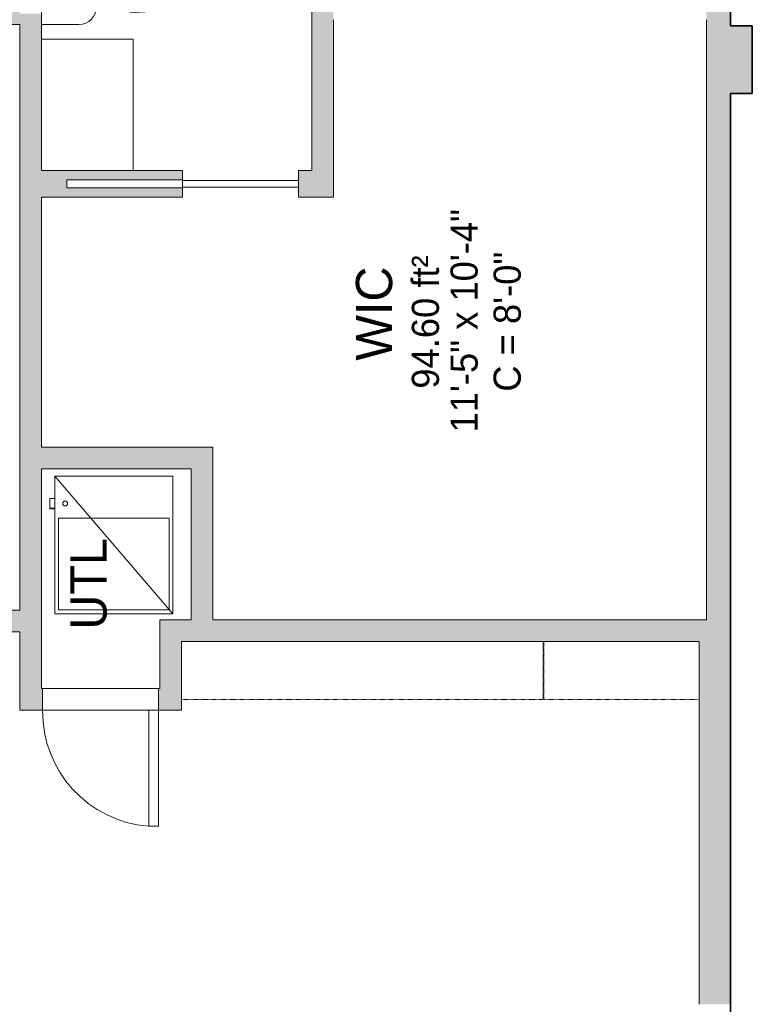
# Model space of a CAD drawing. Header units: inches. Extents: x -1040 to 1117, y -1039 to 1039.
# Tile 8 of 12: x -97 to 54, y 61 to 265. Entities that reach past the tile are written whole.
import ezdxf

# ---------------------------------------------------------------- set-up
doc = ezdxf.new("R2010")
doc.units = ezdxf.units.IN
doc.header["$MEASUREMENT"] = 0
doc.linetypes.add('Overhead', pattern=[0.15625, 0.09375, -0.0625])
for name, color, linetype, lineweight in [('A-AREA-IDEN', 2, 'Continuous', 9), ('A-DETL', 90, 'Continuous', 9), ('A-DOOR', 31, 'Continuous', 9), ('A-OBJECTS', 90, 'Continuous', 9), ('A-WALL', 90, 'Continuous', 9), ('A-WALL-PATT', 111, 'Continuous', 9), ('M-EQPM', 90, 'Continuous', 9), ('P-SANR-FIXT', 6, 'Continuous', 9), ('Q-CASE', 31, 'Continuous', 9)]:
    doc.layers.add(name, color=color, linetype=linetype, lineweight=lineweight)
doc.styles.add('Inter_2', font='txt', dxfattribs={"height": 5.625})
doc.styles.add('Inter_B', font='txt', dxfattribs={"height": 7.5})

# ---------------------------------------------------------------- blocks, each defined once
blk = doc.blocks.new('Planitar - Single Pocket Door - 2_-0_ x 6_-8_-4184683-Main Floor')
at = {"layer": 'A-DOOR', "lineweight": 18}
for p, q in [((12, 0.69), (-12, 0.69)), ((-12, 0.69), (-12, -0.69)), ((12, -0.69), (12, 0.69)), ((-12, -0.69), (12, -0.69))]:
    blk.add_line(p, q, dxfattribs=at)
blk = doc.blocks.new('Planitar - Single Door_Flush Panel - 2_-0_ x 6_-8_-4184360-Main Floor')
at = {"layer": 'A-DOOR', "lineweight": 18}
for p, q in [((9.99, -2.25), (9.99, -26.25)), ((12, -2.25), (9.99, -2.25)), ((12, -2.25), (12, -26.25)), ((12, -26.25), (9.99, -26.25))]:
    blk.add_line(p, q, dxfattribs=at)
at = {"layer": 'A-DOOR'}
blk.add_arc((11.77, -2.55), 23.77, 179.2767, 265.5217, dxfattribs=at)
blk = doc.blocks.new('Toilet - Default 1-316794-Main Floor')
at = {"layer": 'P-SANR-FIXT'}
for p, q in [((-9.98, 11.75), (-9.98, 19.48)), ((9.98, 19.48), (9.98, 11.75)), ((6.25, 8.02), (-6.25, 8.02)), ((-4.86, 8.02), (-5.21, 5)), ((4.86, 8.02), (5.21, 5)), ((-5.21, 5), (-6.4, 4)), ((-3.84, 5.5), (-5.21, 5)), ((-1, 6), (-3.84, 5.5)), ((1, 6), (-1, 6)), ((3.84, 5.5), (1, 6)), ((5.21, 5), (3.84, 5.5)), ((6.4, 4), (5.21, 5)), ((-6.97, 3), (-7.24, 2)), ((-6.4, 4), (-6.97, 3)), ((6.97, 3), (6.4, 4)), ((7.24, 2), (6.97, 3)), ((-7.41, 1), (-7.5, 0)), ((-7.5, 0), (-7.33, -1.99)), ((-7.24, 2), (-7.41, 1)), ((7.41, 1), (7.24, 2)), ((7.33, -1.99), (7.5, 0)), ((7.5, 0), (7.41, 1)), ((-7.33, -1.99), (-6.79, -4)), ((6.79, -4), (7.33, -1.99)), ((-6.79, -4), (-6.06, -6)), ((6.06, -6), (6.79, -4)), ((-6.06, -6), (-5.13, -8)), ((5.13, -8), (6.06, -6)), ((-5.13, -8), (-3.74, -10)), ((3.74, -10), (5.13, -8)), ((-3.74, -10), (-2.74, -11)), ((2.74, -11), (3.74, -10)), ((-2.74, -11), (-1.87, -11.5)), ((-1.87, -11.5), (-0.5, -12)), ((-0.5, -12), (0.5, -12)), ((0.5, -12), (1.87, -11.5)), ((1.87, -11.5), (2.74, -11))]:
    blk.add_line(p, q, dxfattribs=at)
for centre, start, end in [((-6.25, 11.75), 180, 270), ((6.25, 11.75), 270, 360)]:
    blk.add_arc(centre, 3.73, start, end, dxfattribs=at)
blk = doc.blocks.new('Furnace - Default 1-3347137-Main Floor')
at = {"layer": 'M-EQPM'}
for p, q in [((-24.5, 0), (-24.5, -28.5)), ((0, 0), (-24.5, 0)), ((-24.5, 0), (0, -28.5)), ((-0.81, -0.81), (-23.69, -0.81)), ((-23.69, -0.81), (-23.69, -19.81)), ((-0.81, -19.81), (-0.81, -0.81)), ((0, -28.5), (0, 0)), ((-23.69, -19.81), (-0.81, -19.81)), ((1, -21.69), (0, -21.69)), ((1, -21.83), (0, -21.83)), ((1, -21.69), (1, -21.82)), ((1, -21.83), (1, -23.83)), ((0, -23.83), (1, -23.83)), ((-24.5, -28.5), (0, -28.5))]:
    blk.add_line(p, q, dxfattribs=at)
blk.add_circle((-2.18, -22.83), 0.5, dxfattribs=at)
blk = doc.blocks.new('Upper Cabinet-Single Door-Wall - 15_-4195905-Main Floor')
at = {"layer": 'Q-CASE', "linetype": 'Overhead'}
for p, q in [((-64.73, 2.25), (-64.73, 14.25)), ((-64.73, 14.25), (10.17, 14.25)), ((10.17, 14.25), (10.17, 2.25)), ((10.17, 2.25), (-64.73, 2.25))]:
    blk.add_line(p, q, dxfattribs=at)
blk = doc.blocks.new('Upper Cabinet-Single Door-Wall - 15_-4196144-Main Floor')
at = {"layer": 'Q-CASE', "linetype": 'Overhead'}
for p, q in [((-21.97, 2.25), (-21.97, 14.25)), ((-21.97, 14.25), (10.17, 14.25)), ((10.17, 14.25), (10.17, 2.25)), ((10.17, 2.25), (-21.97, 2.25))]:
    blk.add_line(p, q, dxfattribs=at)

msp = doc.modelspace()

# ---------------------------------------------------------------- hatches: boundary and pattern name
at = {"layer": 'A-WALL-PATT'}
h = msp.add_hatch(color=9, dxfattribs=at)
h.paths.add_polyline_path([(-97.25, 264.25), (-97.25, 268.75), (-175, 268.75), (-175, 264.25), (-107.79, 264.25)], flags=0)
h.paths.add_polyline_path([(-207, 264.25), (-207, 268.75), (-234.25, 268.75), (-234.25, 266.5), (-231.75, 266.5), (-231.75, 264.25)], flags=0)
for points in [[(-36.75, 228.5), (-32.25, 228.5), (-32.25, 267.5), (-36.75, 267.5), (-36.75, 234)], [(50, 264), (50, 267.5), (45, 267.5), (45, 264)], [(-97.25, 234), (-92.75, 234), (-92.75, 266.5), (-97.25, 266.5), (-97.25, 238.6)], [(45, 250), (54.5, 250), (54.5, 264), (45, 264)], [(45, 141), (50, 141), (50, 250), (45, 250)], [(-97.25, 138.5), (-92.75, 138.5), (-92.75, 228.5), (-97.25, 228.5), (-97.25, 143)], [(-57.25, 172.25), (-57.25, 176.75), (-92.75, 176.75), (-92.75, 172.25), (-61.75, 172.25)], [(-61.75, 141), (-57.25, 141), (-57.25, 172.25), (-61.75, 172.25)], [(-154.78, 138.5), (-97.25, 138.5), (-97.25, 143), (-173.5, 143), (-173.5, 138.5), (-164.18, 138.5)], [(-68.25, 126.75), (-63.75, 126.75), (-63.75, 141), (-68.25, 141), (-68.25, 129.87)], [(43.5, 136.5), (43.5, 141), (-63.75, 141), (-63.75, 136.5), (23.78, 136.5)], [(-92.75, 122.25), (-92.75, 138.5), (-97.25, 138.5), (-97.25, 122.25)]]:
    msp.add_hatch(color=9, dxfattribs=at).paths.add_polyline_path(points, flags=0)
h = msp.add_hatch(color=9, dxfattribs=at)
h.paths.add_polyline_path([(-92.75, 228.5), (-63.5, 228.5), (-63.5, 230.44), (-87.5, 230.44), (-87.5, 232.06), (-63.5, 232.06), (-63.5, 234), (-97.25, 234), (-97.25, 228.5)], flags=0)
h.paths.add_polyline_path([(-36.75, 228.5), (-36.75, 234), (-39.5, 234), (-39.5, 228.5)], flags=0)
h = msp.add_hatch(color=254, dxfattribs=at)
h.paths.add_polyline_path([(43.5, -112.75), (50, -112.75), (50, -103.81), (43.5, -103.81), (43.5, -107.25)], flags=0)
h.paths.add_polyline_path([(50, -89.81), (50, -87.47), (43.5, -87.47), (43.5, -89.81), (49.23, -89.81)], flags=0)
h.paths.add_polyline_path([(50, -42.47), (50, -29.38), (43.5, -29.38), (43.5, -42.47)], flags=0)
h.paths.add_polyline_path([(50, -15.38), (50, 47.38), (43.5, 47.38), (43.5, -15.38), (49.02, -15.38)], flags=0)
h.paths.add_polyline_path([(43.5, 61.38), (50, 61.38), (50, 141), (43.5, 141), (43.5, 136.5)], flags=0)
h = msp.add_hatch(color=9, dxfattribs=at)
h.paths.add_polyline_path([(-92.75, 122.25), (-92.5, 122.25), (-92.5, 126.75), (-92.75, 126.75)], flags=0)
h.paths.add_polyline_path([(-68.5, 122.25), (-63.75, 122.25), (-63.75, 126.75), (-68.5, 126.75)], flags=0)

# ---------------------------------------------------------------- linework, layer by layer
at = {"layer": 'A-DETL', "lineweight": 35}
for p, q in [((50, 577.75), (50, 264)), ((50, 264), (54.5, 264)), ((54.5, 264), (54.5, 250)), ((54.5, 250), (50, 250)), ((50, 250), (50, -112.75))]:
    msp.add_line(p, q, dxfattribs=at)
at = {"layer": 'A-OBJECTS'}
for p, q in [((-73.75, 261.25), (-92.75, 261.25)), ((-92.75, 261.25), (-92.75, 234)), ((-73.75, 234), (-73.75, 261.25)), ((-92.75, 234), (-73.75, 234))]:
    msp.add_line(p, q, dxfattribs=at)
at = {"layer": 'A-WALL'}
for p, q in [((-36.75, 303.25), (-36.75, 234)), ((-92.75, 234), (-92.75, 293)), ((50, 264), (50, 274.19)), ((-32.25, 228.5), (-32.25, 265.25)), ((45, 265.25), (45, 141)), ((-175, 264.25), (-97.25, 264.25)), ((-97.25, 264.25), (-97.25, 143)), ((54.5, 264), (50, 264)), ((54.5, 250), (54.5, 264)), ((50, 61.38), (50, 250)), ((50, 250), (54.5, 250)), ((-63.5, 234), (-92.75, 234)), ((-63.5, 232.06), (-63.5, 234)), ((-36.75, 234), (-39.5, 234)), ((-39.5, 234), (-39.5, 231.94)), ((-87.5, 230.44), (-87.5, 232.06)), ((-87.5, 232.06), (-63.5, 232.06)), ((-63.5, 230.44), (-87.5, 230.44)), ((-63.5, 228.5), (-63.5, 230.44)), ((-39.5, 230.56), (-39.5, 228.5)), ((-92.75, 228.5), (-63.5, 228.5)), ((-92.75, 176.75), (-92.75, 228.5)), ((-39.5, 228.5), (-32.25, 228.5)), ((-57.25, 176.75), (-92.75, 176.75)), ((-57.25, 141), (-57.25, 176.75)), ((-92.75, 126.75), (-92.75, 172.25)), ((-92.75, 172.25), (-61.75, 172.25)), ((-61.75, 172.25), (-61.75, 141)), ((-97.25, 143), (-173.5, 143)), ((-61.75, 141), (-68.25, 141)), ((-68.25, 141), (-68.25, 126.75)), ((45, 141), (-57.25, 141)), ((-127.75, 138.5), (-97.25, 138.5)), ((-97.25, 138.5), (-97.25, 122.25)), ((-63.75, 122.25), (-63.75, 136.5)), ((-63.75, 136.5), (43.5, 136.5)), ((43.5, 136.5), (43.5, 61.38)), ((-92.75, 126.75), (-68.25, 126.75)), ((-92.5, 122.25), (-92.5, 126.75)), ((-68.5, 126.75), (-68.5, 122.25)), ((-63.75, 122.25), (-97.25, 122.25))]:
    msp.add_line(p, q, dxfattribs=at)

# ---------------------------------------------------------------- block references
at = {"layer": 'A-DOOR', "rotation": 180}
msp.add_blockref('Planitar - Single Pocket Door - 2_-0_ x 6_-8_-4184683-Main Floor', (-51.5, 231.25), dxfattribs=at)
at = {"layer": 'A-DOOR'}
msp.add_blockref('Planitar - Single Door_Flush Panel - 2_-0_ x 6_-8_-4184360-Main Floor', (-80.5, 124.5), dxfattribs=at)
at = {"layer": 'M-EQPM', "rotation": 180}
msp.add_blockref('Furnace - Default 1-3347137-Main Floor', (-90, 142.25), dxfattribs=at)
at = {"layer": 'P-SANR-FIXT', "rotation": 89.99999999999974}
msp.add_blockref('Toilet - Default 1-316794-Main Floor', (-73.27, 274.23), dxfattribs=at)
at = {"layer": 'Q-CASE', "rotation": 180}
for name, p in [('Upper Cabinet-Single Door-Wall - 15_-4195905-Main Floor', (-53.58, 138.75)), ('Upper Cabinet-Single Door-Wall - 15_-4196144-Main Floor', (21.52, 138.75))]:
    msp.add_blockref(name, p, dxfattribs=at)

# ---------------------------------------------------------------- texts
at = {"layer": 'A-AREA-IDEN', "attachment_point": 1, "rotation": 90}
for s, insert, char_height, width, style in [('11\'-5" x 10\'-4"', (-8.01, 179.78), 5.625, 60.9787, 'Inter_2'), ('94.60 ft²', (-16.03, 188.85), 5.625, 39.0112, 'Inter_2'), ('C = 8\'-0"', (0.91, 188.22), 5.625, 40.5262, 'Inter_2'), ('WIC', (-27.6, 194.64), 7.5, 24.9975, 'Inter_B'), ('UTL', (-86.74, 138.96), 7.5, 23.4825, 'Inter_B')]:
    msp.add_mtext(s, dxfattribs=dict(at, insert=insert, char_height=char_height, width=width, style=style))

doc.saveas('drawing.dxf')
